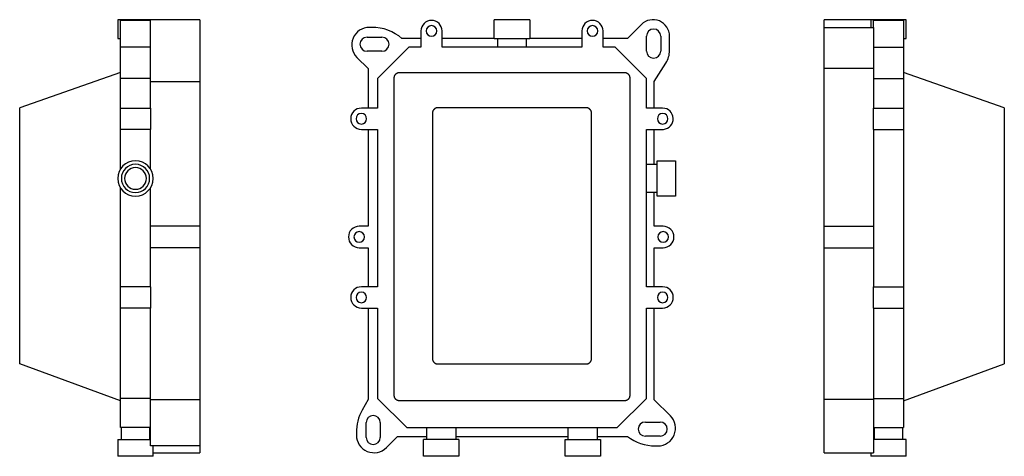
# Model space of a CAD drawing. Header units: millimetres. Extents: x 8 to 584, y 12 to 632.
# Tile 5 of 5: x 27 to 584, y 385 to 632. Entities that reach past the tile are written whole.
import ezdxf

# ---------------------------------------------------------------- set-up
doc = ezdxf.new("R2010")
doc.units = ezdxf.units.MM

msp = doc.modelspace()

# ---------------------------------------------------------------- linework, layer by layer
at = {"color": 7, "linetype": 'Continuous', "lineweight": 30}
for p, q in [((82.51, 631.9), (82.51, 621.44)), ((92.51, 631.9), (82.51, 631.9)), ((101, 631.7), (84, 631.7)), ((84, 625.7), (84, 631.7)), ((101, 631.9), (92.51, 631.9)), ((129, 632.07), (101, 632.07)), ((101, 622.75), (101, 632.07)), ((129, 632.07), (129, 622.75)), ((295.5, 621.44), (295.5, 631.9)), ((315.5, 631.9), (295.5, 631.9)), ((315.5, 631.9), (315.5, 621.44)), ((510, 632.07), (482, 632.07)), ((482, 629.34), (482, 632.07)), ((508.49, 631.9), (508.49, 627.74)), ((518.49, 631.9), (508.49, 631.9)), ((510, 632.07), (510, 631.9)), ((527, 631.7), (510, 631.7)), ((510, 627.74), (510, 631.7)), ((528.49, 631.9), (518.49, 631.9)), ((527, 631.7), (527, 625.7)), ((528.49, 621.44), (528.49, 631.9)), ((84, 616.52), (84, 625.7)), ((226.23, 627.74), (224.87, 627.74)), ((253.98, 625.7), (253.98, 616.52)), ((265.97, 616.52), (265.97, 625.7)), ((345.03, 625.7), (345.03, 616.52)), ((357.02, 616.52), (357.02, 625.7)), ((378.71, 629.34), (370.81, 621.44)), ((482, 627.74), (482, 629.34)), ((482, 627.74), (510, 627.74)), ((482, 610.66), (482, 627.74)), ((510, 627.74), (510, 610.66)), ((527, 625.7), (527, 616.52)), ((82.51, 621.44), (84, 621.44)), ((101, 614.66), (101, 622.75)), ((129, 622.75), (129, 614.66)), ((223.52, 622.2), (227.62, 622.2)), ((227.62, 622.2), (231.95, 622.2)), ((253.98, 621.44), (243.25, 621.44)), ((295.5, 621.44), (265.97, 621.44)), ((295.5, 621.44), (315.5, 621.44)), ((297.5, 616.52), (297.5, 621.44)), ((313.5, 621.44), (313.5, 616.52)), ((345.03, 621.44), (315.5, 621.44)), ((370.81, 621.44), (357.02, 621.44)), ((381.61, 618.67), (381.61, 622.77)), ((381.61, 614.34), (381.61, 618.67)), ((389.63, 622.77), (389.63, 618.67)), ((389.63, 618.67), (389.63, 614.34)), ((394.63, 614.66), (394.63, 622.75)), ((527, 621.44), (528.49, 621.44)), ((101, 616.52), (84, 616.52)), ((84, 598.86), (84, 616.52)), ((101, 607.54), (101, 614.66)), ((129, 614.66), (129, 607.54)), ((227.62, 614.18), (223.52, 614.18)), ((231.95, 614.18), (227.62, 614.18)), ((247.11, 616.52), (229.45, 598.86)), ((253.98, 616.52), (247.11, 616.52)), ((345.03, 616.52), (265.97, 616.52)), ((363.89, 616.52), (357.02, 616.52)), ((381.55, 598.86), (363.89, 616.52)), ((510, 616.52), (527, 616.52)), ((527, 616.52), (527, 598.86)), ((101, 597), (101, 607.54)), ((129, 607.54), (129, 597)), ((217.8, 610.66), (224.08, 604.38)), ((386, 597), (392.58, 607.54)), ((482, 604.38), (482, 610.66)), ((510, 610.66), (510, 604.38)), ((84, 602.2), (27, 582.2)), ((224.08, 604.38), (224.08, 582)), ((241.9, 602.2), (369.1, 602.2)), ((510, 604.38), (482, 604.38)), ((482, 515.18), (482, 604.38)), ((510, 604.38), (510, 582)), ((584, 582.2), (527, 602.2)), ((101, 598.86), (84, 598.86)), ((84, 582), (84, 598.86)), ((101, 597), (129, 597)), ((101, 582), (101, 597)), ((129, 597), (129, 515.18)), ((229.45, 598.86), (229.45, 582)), ((238.9, 419.34), (238.9, 599.2)), ((372.1, 599.2), (372.1, 419.34)), ((381.55, 582), (381.55, 598.86)), ((386, 582), (386, 597)), ((510, 598.86), (527, 598.86)), ((527, 598.86), (527, 582)), ((84, 582), (101, 582)), ((84, 570), (84, 582)), ((101, 582), (101, 570)), ((229.45, 582), (220.27, 582)), ((347.5, 582.2), (263.5, 582.2)), ((390.72, 582), (381.55, 582)), ((510, 582), (527, 582)), ((510, 570), (510, 582)), ((527, 582), (527, 570)), ((27, 440.2), (27, 579.2)), ((260.5, 579.2), (260.5, 440.2)), ((350.5, 440.2), (350.5, 579.2)), ((584, 579.2), (584, 440.2)), ((101, 570), (84, 570)), ((84, 547.46), (84, 570)), ((101, 547.48), (101, 570)), ((220.27, 570), (229.45, 570)), ((224.08, 570), (224.08, 515.18)), ((229.45, 570), (229.45, 480.85)), ((381.55, 570), (391.15, 570)), ((381.55, 480.85), (381.55, 570)), ((386, 550.2), (386, 570)), ((510, 570), (510, 515.18)), ((510, 570), (527, 570)), ((527, 570), (527, 480.85)), ((387.54, 552.2), (398, 552.2)), ((387.54, 532.2), (387.54, 552.2)), ((398, 552.2), (398, 532.2)), ((381.55, 550.2), (387.54, 550.2)), ((84, 480.85), (84, 536.94)), ((101, 515.18), (101, 536.92)), ((387.54, 534.2), (381.55, 534.2)), ((386, 515.18), (386, 534.2)), ((398, 532.2), (387.54, 532.2)), ((129, 515.18), (101, 515.18)), ((101, 503.02), (101, 515.18)), ((129, 515.18), (129, 503.02)), ((224.08, 515.18), (219.08, 515.18)), ((391, 515.18), (386, 515.18)), ((482, 503.02), (482, 515.18)), ((482, 515.18), (510, 515.18)), ((510, 515.18), (510, 503.02)), ((129, 503.02), (101, 503.02)), ((101, 480.85), (101, 503.02)), ((129, 503.02), (129, 416.94)), ((219.08, 503.02), (224.08, 503.02)), ((224.08, 503.02), (224.08, 480.85)), ((386, 480.85), (386, 503.02)), ((386, 503.02), (391, 503.02)), ((482, 503.02), (510, 503.02)), ((482, 417.07), (482, 503.02)), ((510, 503.02), (510, 480.85)), ((101, 480.85), (84, 480.85)), ((84, 468.86), (84, 480.85)), ((101, 480.85), (101, 468.86)), ((229.45, 480.85), (220.27, 480.85)), ((390.73, 480.85), (381.55, 480.85)), ((510, 468.86), (510, 480.85)), ((510, 480.85), (527, 480.85)), ((527, 480.85), (527, 468.86)), ((101, 468.86), (84, 468.86)), ((84, 417.71), (84, 468.86)), ((101, 416.94), (101, 468.86)), ((220.27, 468.86), (229.45, 468.86)), ((224.08, 468.86), (224.08, 417.07)), ((229.45, 468.86), (229.45, 417.71)), ((381.55, 468.86), (390.73, 468.86)), ((381.55, 417.71), (381.55, 468.86)), ((386, 416.94), (386, 468.86)), ((510, 468.86), (510, 417.07)), ((510, 468.86), (527, 468.86)), ((527, 468.86), (527, 417.71)), ((84, 416.34), (27, 437.2)), ((263.5, 437.2), (347.5, 437.2)), ((527, 416.34), (584, 437.2)), ((101, 417.71), (84, 417.71)), ((84, 401.23), (84, 417.71)), ((129, 416.94), (101, 416.94)), ((101, 407.87), (101, 416.94)), ((129, 416.94), (129, 407.87)), ((224.08, 417.07), (220.71, 410.96)), ((229.45, 417.71), (245.92, 401.23)), ((369.1, 416.34), (241.9, 416.34)), ((365.08, 401.23), (381.55, 417.71)), ((395.07, 407.87), (386, 416.94)), ((510, 417.07), (482, 417.07)), ((482, 410.96), (482, 417.07)), ((510, 417.71), (527, 417.71)), ((510, 417.07), (510, 410.96)), ((527, 417.71), (527, 401.23)), ((101, 390.8), (101, 407.87)), ((129, 407.87), (129, 390.8)), ((482, 398.32), (482, 410.96)), ((510, 410.96), (510, 398.32)), ((101, 401.23), (84, 401.23)), ((84.37, 401.23), (84.37, 394.45)), ((100.64, 394.45), (100.64, 401.23)), ((222.98, 399.71), (222.98, 404.04)), ((231, 404.04), (231, 399.71)), ((245.92, 401.23), (365.08, 401.23)), ((257.36, 394.45), (257.36, 401.23)), ((273.64, 401.23), (273.64, 394.45)), ((337.36, 394.45), (337.36, 401.23)), ((353.64, 401.23), (353.64, 394.45)), ((380.93, 404.35), (385.25, 404.35)), ((385.25, 404.35), (389.35, 404.35)), ((510, 401.23), (527, 401.23)), ((510.36, 401.23), (510.36, 394.45)), ((526.63, 394.45), (526.63, 401.23)), ((217.45, 398.32), (217.45, 396.96)), ((222.98, 395.61), (222.98, 399.71)), ((231, 399.71), (231, 395.61)), ((234.52, 389.89), (240.8, 396.17)), ((240.8, 396.17), (257.36, 396.17)), ((273.64, 396.17), (305.5, 396.17)), ((305.5, 396.17), (337.36, 396.17)), ((353.64, 396.17), (370.77, 396.17)), ((385.25, 396.34), (380.93, 396.34)), ((389.35, 396.34), (385.25, 396.34)), ((482, 396.96), (482, 398.32)), ((482, 386.96), (482, 396.96)), ((510, 398.32), (510, 396.96)), ((510, 396.96), (510, 386.96)), ((82.51, 394.45), (82.51, 384.93)), ((82.51, 394.45), (92.51, 394.45)), ((92.51, 394.45), (101, 394.45)), ((129, 390.8), (101, 390.8)), ((102.51, 384.93), (102.51, 390.8)), ((129, 390.8), (129, 389.89)), ((255.5, 384.93), (255.5, 394.45)), ((275.5, 394.45), (255.5, 394.45)), ((275.5, 394.45), (275.5, 384.93)), ((335.5, 384.93), (335.5, 394.45)), ((335.5, 394.45), (355.5, 394.45)), ((355.5, 394.45), (355.5, 384.93)), ((386.65, 390.8), (388, 390.8)), ((518.49, 394.45), (510, 394.45)), ((528.49, 394.45), (518.49, 394.45)), ((528.49, 384.93), (528.49, 394.45)), ((92.51, 384.93), (82.51, 384.93)), ((102.51, 384.93), (92.51, 384.93)), ((102.51, 386.96), (129, 386.96)), ((129, 389.89), (129, 386.96)), ((275.5, 384.93), (255.5, 384.93)), ((355.5, 384.93), (335.5, 384.93)), ((482, 386.96), (510, 386.96)), ((508.49, 386.96), (508.49, 384.93)), ((518.49, 384.93), (508.49, 384.93)), ((528.49, 384.93), (518.49, 384.93))]:
    msp.add_line(p, q, dxfattribs=at)
for centre, radius, start, end in [((259.97, 625.7), 6, 0, 180), ((351.03, 625.7), 6, 0, 180), ((385.3, 622.75), 9.32, 0, 135), ((224.87, 617.74), 10, 90, 225), ((226.23, 601.58), 26.16, 49.4014, 90), ((259.97, 625.7), 3, 90, 270), ((259.97, 625.7), 3, 270, 90), ((351.03, 625.7), 3, 90, 270), ((351.03, 625.7), 3, 270, 90), ((385.62, 622.77), 4.01, 0, 180), ((223.52, 618.19), 4.01, 90, 270), ((231.95, 618.19), 4.01, 270, 90), ((385.62, 614.34), 4.01, 180, 0), ((381.18, 614.66), 13.45, 328, 360), ((220.27, 576), 6, 90, 270), ((390.72, 575.99), 6, 274.0604, 90), ((220.27, 576), 3, 0, 180), ((220.27, 576), 3, 180, 0), ((390.73, 576), 3, 0, 180), ((390.73, 576), 3, 180, 0), ((92.51, 542.2), 10, 90, 270), ((92.51, 542.2), 10, 270, 90), ((92.51, 542.2), 8, 90, 270), ((92.51, 542.2), 6.14, 90, 270), ((92.51, 542.2), 8, 270, 90), ((92.51, 542.2), 6.14, 270, 90), ((219.08, 509.1), 6.08, 90, 270), ((391, 509.1), 6.08, 270, 90), ((219.08, 509.1), 3, 0, 180), ((219.08, 509.1), 3, 180, 0), ((391, 509.1), 3, 0, 180), ((391, 509.1), 3, 180, 0), ((220.27, 474.86), 6, 90, 270), ((390.73, 474.86), 6, 270, 90), ((220.27, 474.86), 3, 0, 180), ((220.27, 474.86), 3, 180, 0), ((390.73, 474.86), 3, 0, 180), ((390.73, 474.86), 3, 180, 0), ((243.61, 398.32), 26.16, 151.0937, 180), ((226.99, 404.04), 4.01, 0, 180), ((388, 400.8), 10, 270, 45), ((380.93, 400.34), 4.01, 90, 270), ((389.35, 400.34), 4.01, 270, 90), ((227.45, 396.96), 10, 180, 315), ((226.99, 395.61), 4.01, 180, 0), ((386.65, 416.96), 26.16, 232.6316, 270)]:
    msp.add_arc(centre, radius, start, end, dxfattribs=at)
for points in [[(238.9, 599.2), (238.9, 599.26), (238.91, 599.37), (238.92, 599.54), (238.94, 599.7), (238.98, 599.87), (239.02, 600.03), (239.07, 600.19), (239.13, 600.35), (239.2, 600.5), (239.28, 600.65), (239.36, 600.8), (239.46, 600.94), (239.56, 601.07), (239.66, 601.2), (239.78, 601.32), (239.9, 601.44), (240.03, 601.55), (240.17, 601.65), (240.31, 601.74), (240.45, 601.83), (240.6, 601.91), (240.75, 601.97), (240.91, 602.03), (241.07, 602.09), (241.24, 602.13), (241.4, 602.16), (241.57, 602.18), (241.73, 602.2), (241.85, 602.2), (241.9, 602.2)], [(369.1, 602.2), (369.15, 602.2), (369.27, 602.2), (369.43, 602.18), (369.6, 602.16), (369.76, 602.13), (369.93, 602.09), (370.09, 602.03), (370.25, 601.97), (370.4, 601.91), (370.55, 601.83), (370.69, 601.74), (370.83, 601.65), (370.97, 601.55), (371.1, 601.44), (371.22, 601.32), (371.33, 601.2), (371.44, 601.07), (371.54, 600.94), (371.64, 600.8), (371.72, 600.65), (371.8, 600.5), (371.87, 600.35), (371.93, 600.19), (371.98, 600.03), (372.02, 599.87), (372.06, 599.7), (372.08, 599.54), (372.09, 599.37), (372.1, 599.26), (372.1, 599.2)], [(27, 579.2), (27, 579.26), (27, 579.37), (27, 579.54), (27, 579.7), (27, 579.87), (27, 580.03), (27, 580.19), (27, 580.35), (27, 580.5), (27, 580.65), (27, 580.8), (27, 580.94), (27, 581.07), (27, 581.2), (27, 581.32), (27, 581.44), (27, 581.55), (27, 581.65), (27, 581.74), (27, 581.83), (27, 581.91), (27, 581.97), (27, 582.03), (27, 582.09), (27, 582.13), (27, 582.16), (27, 582.18), (27, 582.2), (27, 582.2), (27, 582.2)], [(263.5, 582.2), (263.44, 582.2), (263.33, 582.2), (263.16, 582.18), (263, 582.16), (262.83, 582.13), (262.67, 582.09), (262.51, 582.03), (262.35, 581.97), (262.2, 581.91), (262.05, 581.83), (261.9, 581.74), (261.76, 581.65), (261.63, 581.55), (261.5, 581.44), (261.38, 581.32), (261.26, 581.2), (261.15, 581.07), (261.05, 580.94), (260.96, 580.8), (260.87, 580.65), (260.8, 580.5), (260.73, 580.35), (260.67, 580.19), (260.62, 580.03), (260.57, 579.87), (260.54, 579.7), (260.52, 579.54), (260.5, 579.37), (260.5, 579.26), (260.5, 579.2)], [(350.5, 579.2), (350.5, 579.26), (350.5, 579.37), (350.48, 579.54), (350.46, 579.7), (350.43, 579.87), (350.38, 580.03), (350.33, 580.19), (350.27, 580.35), (350.2, 580.5), (350.13, 580.65), (350.04, 580.8), (349.95, 580.94), (349.85, 581.07), (349.74, 581.2), (349.62, 581.32), (349.5, 581.44), (349.37, 581.55), (349.24, 581.65), (349.1, 581.74), (348.95, 581.83), (348.8, 581.91), (348.65, 581.97), (348.49, 582.03), (348.33, 582.09), (348.17, 582.13), (348, 582.16), (347.84, 582.18), (347.67, 582.2), (347.56, 582.2), (347.5, 582.2)], [(584, 582.2), (584, 582.2), (584, 582.2), (584, 582.18), (584, 582.16), (584, 582.13), (584, 582.09), (584, 582.03), (584, 581.97), (584, 581.91), (584, 581.83), (584, 581.74), (584, 581.65), (584, 581.55), (584, 581.44), (584, 581.32), (584, 581.2), (584, 581.07), (584, 580.94), (584, 580.8), (584, 580.65), (584, 580.5), (584, 580.35), (584, 580.19), (584, 580.03), (584, 579.87), (584, 579.7), (584, 579.54), (584, 579.37), (584, 579.26), (584, 579.2)], [(27, 437.2), (27, 437.2), (27, 437.2), (27, 437.22), (27, 437.24), (27, 437.27), (27, 437.32), (27, 437.37), (27, 437.43), (27, 437.5), (27, 437.57), (27, 437.66), (27, 437.75), (27, 437.85), (27, 437.96), (27, 438.08), (27, 438.2), (27, 438.33), (27, 438.46), (27, 438.6), (27, 438.75), (27, 438.9), (27, 439.05), (27, 439.21), (27, 439.37), (27, 439.53), (27, 439.7), (27, 439.87), (27, 440.03), (27, 440.14), (27, 440.2)], [(260.5, 440.2), (260.5, 440.14), (260.5, 440.03), (260.52, 439.87), (260.54, 439.7), (260.57, 439.53), (260.62, 439.37), (260.67, 439.21), (260.73, 439.05), (260.8, 438.9), (260.87, 438.75), (260.96, 438.6), (261.05, 438.46), (261.15, 438.33), (261.26, 438.2), (261.38, 438.08), (261.5, 437.96), (261.63, 437.85), (261.76, 437.75), (261.9, 437.66), (262.05, 437.57), (262.2, 437.5), (262.35, 437.43), (262.51, 437.37), (262.67, 437.32), (262.83, 437.27), (263, 437.24), (263.16, 437.22), (263.33, 437.2), (263.44, 437.2), (263.5, 437.2)], [(347.5, 437.2), (347.56, 437.2), (347.67, 437.2), (347.84, 437.22), (348, 437.24), (348.17, 437.27), (348.33, 437.32), (348.49, 437.37), (348.65, 437.43), (348.8, 437.5), (348.95, 437.57), (349.1, 437.66), (349.24, 437.75), (349.37, 437.85), (349.5, 437.96), (349.62, 438.08), (349.74, 438.2), (349.85, 438.33), (349.95, 438.46), (350.04, 438.6), (350.13, 438.75), (350.2, 438.9), (350.27, 439.05), (350.33, 439.21), (350.38, 439.37), (350.43, 439.53), (350.46, 439.7), (350.48, 439.87), (350.5, 440.03), (350.5, 440.14), (350.5, 440.2)], [(584, 440.2), (584, 440.14), (584, 440.03), (584, 439.87), (584, 439.7), (584, 439.53), (584, 439.37), (584, 439.21), (584, 439.05), (584, 438.9), (584, 438.75), (584, 438.6), (584, 438.46), (584, 438.33), (584, 438.2), (584, 438.08), (584, 437.96), (584, 437.85), (584, 437.75), (584, 437.66), (584, 437.57), (584, 437.5), (584, 437.43), (584, 437.37), (584, 437.32), (584, 437.27), (584, 437.24), (584, 437.22), (584, 437.2), (584, 437.2), (584, 437.2)], [(241.9, 416.34), (241.85, 416.34), (241.73, 416.34), (241.57, 416.35), (241.4, 416.38), (241.24, 416.41), (241.07, 416.45), (240.91, 416.5), (240.75, 416.56), (240.6, 416.63), (240.45, 416.71), (240.31, 416.79), (240.17, 416.89), (240.03, 416.99), (239.9, 417.1), (239.78, 417.21), (239.67, 417.34), (239.56, 417.46), (239.46, 417.6), (239.36, 417.74), (239.28, 417.88), (239.2, 418.03), (239.13, 418.19), (239.07, 418.35), (239.02, 418.51), (238.98, 418.67), (238.94, 418.83), (238.92, 419), (238.91, 419.17), (238.9, 419.28), (238.9, 419.34)], [(372.1, 419.34), (372.1, 419.28), (372.09, 419.17), (372.08, 419), (372.06, 418.83), (372.02, 418.67), (371.98, 418.51), (371.93, 418.35), (371.87, 418.19), (371.8, 418.03), (371.72, 417.88), (371.64, 417.74), (371.54, 417.6), (371.44, 417.47), (371.34, 417.34), (371.22, 417.21), (371.1, 417.1), (370.97, 416.99), (370.83, 416.89), (370.69, 416.8), (370.55, 416.71), (370.4, 416.63), (370.25, 416.56), (370.09, 416.5), (369.93, 416.45), (369.76, 416.41), (369.6, 416.38), (369.43, 416.35), (369.27, 416.34), (369.15, 416.34), (369.1, 416.34)]]:
    msp.add_open_spline(points, degree=3, knots=[0, 0, 0, 0, 0.035724, 0.071382, 0.107089, 0.142857, 0.178518, 0.214188, 0.24998, 0.285686, 0.321345, 0.357071, 0.39286, 0.428526, 0.464202, 0.5, 0.535703, 0.57136, 0.607083, 0.642871, 0.678541, 0.714219, 0.750019, 0.785717, 0.821368, 0.857086, 0.892883, 0.928561, 0.964229, 1, 1, 1, 1], dxfattribs=at)

doc.saveas('drawing.dxf')
